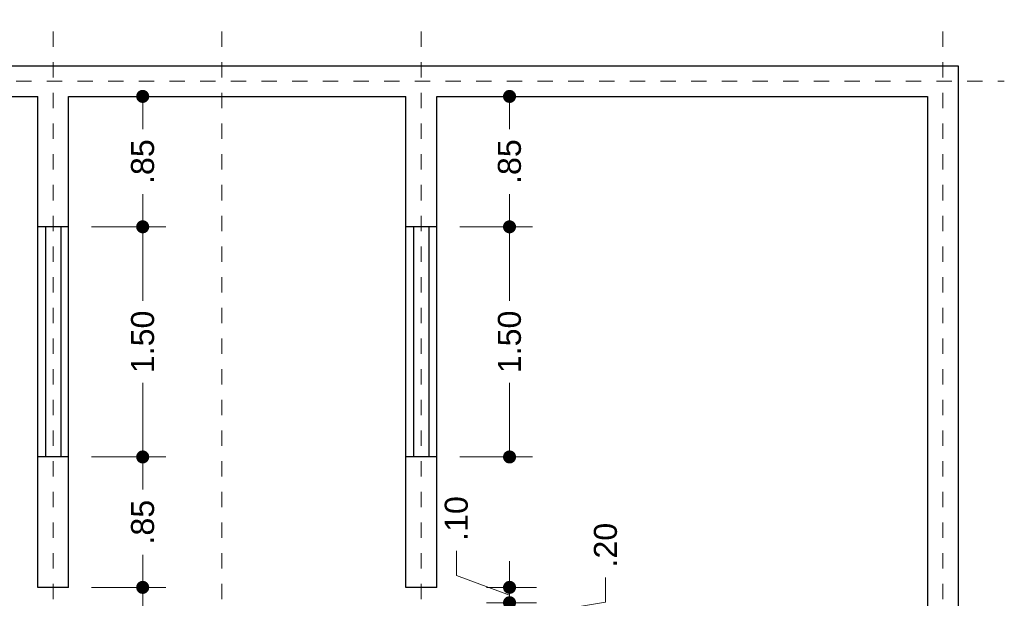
# Model space of a CAD drawing. Header units: millimetres. Extents: x 2560.7 to 2572.7, y 871.9 to 894.5.
# Tile 5 of 5: x 2566 to 2572.5, y 890.5 to 894.3. Entities that reach past the tile are written whole.
import ezdxf

# ---------------------------------------------------------------- set-up
doc = ezdxf.new("R2010")
doc.units = ezdxf.units.MM
doc.header["$LTSCALE"] = 0.001
doc.linetypes.add('CENTER2', pattern=[28.575, 19.05, -3.175, 3.175, -3.175])
for name, color, linetype, lineweight in [('Cotas', 7, 'Continuous', 18), ('Ejes', 7, 'CENTER2', 5), ('Muros', 7, 'Continuous', 30), ('Ventanas', 250, 'Continuous', 25)]:
    doc.layers.add(name, color=color, linetype=linetype, lineweight=lineweight)
doc.styles.get("Standard").update_dxf_attribs({"font": 'arial.ttf'})
doc.dimstyles.new('1-100', dxfattribs={"dimscale": 100, "dimtxt": 0.0015, "dimasz": 0.00085, "dimexe": 0.0015, "dimexo": 0.0015, "dimgap": 0.0008, "dimtad": 0, "dimzin": 4, "dimdsep": 46, "dimtxsty": 'Standard', "dimblk": 'DOT', "dimcen": 0.0009, "dimclrd": 256, "dimclre": 256, "dimclrt": 256, "dimadec": 0, "dimazin": 0, "dimtfac": 1, "dimtofl": 0, "dimtmove": 1, "dimatfit": 2, "dimfxl": 0.0015, "dimtfill": 1, "dimtolj": 1, "dimtzin": 4, "dimlwd": -1, "dimlwe": -1, "dimarcsym": 0})

# ---------------------------------------------------------------- blocks, each defined once
blk = doc.blocks.new('_DOT')
at = {"color": 0, "linetype": 'ByBlock'}
blk.add_line((-0.5, 0), (-1, 0), dxfattribs=at)
at = {"color": 0, "linetype": 'ByBlock', "const_width": 0.5}
blk.add_lwpolyline([(-0.25, 0, 1), (0.25, 0, 1)], format="xyb", close=True, dxfattribs=at)
blk = doc.blocks.new('*D41')
at = {"layer": 'Cotas', "transparency": 16777216}
for p, q in [((2568.9006, 892.9169), (2569.3756, 892.9169)), ((2569.2256, 892.8319), (2569.2256, 892.4344)), ((2569.2256, 891.5019), (2569.2256, 891.8994)), ((2568.9006, 891.4169), (2569.3756, 891.4169))]:
    blk.add_line(p, q, dxfattribs=at)
at = {"layer": 'Defpoints', "color": 0, "transparency": 16777216}
for p in [(2568.7506, 892.9169), (2569.2256, 892.9169), (2568.7506, 891.4169)]:
    blk.add_point(p, dxfattribs=at)
at = {"layer": 'Cotas', "transparency": 16777216, "xscale": 0.08499999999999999, "yscale": 0.08499999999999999, "zscale": 0.08499999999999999}
for p, rotation in [((2569.2256, 892.9169), 90), ((2569.2256, 891.4169), 270)]:
    blk.add_blockref('_DOT', p, dxfattribs=dict(at, rotation=rotation))
at = {"layer": 'Cotas', "transparency": 16777216, "insert": (2569.2256, 892.1669), "char_height": 0.15, "attachment_point": 5, "rotation": 90, "bg_fill": 3, "box_fill_scale": 1.1, "bg_fill_color": 256, "bg_fill_true_color": 13158600, "bg_fill_transparency": 0}
blk.add_mtext('\\A1;1.50', dxfattribs=at)
blk = doc.blocks.new('*D42')
at = {"layer": 'Cotas', "transparency": 16777216}
for p, q in [((2568.9006, 893.7669), (2569.3756, 893.7669)), ((2569.2256, 893.6819), (2569.2256, 893.5538)), ((2569.2256, 893.0019), (2569.2256, 893.1299)), ((2568.9006, 892.9169), (2569.3756, 892.9169))]:
    blk.add_line(p, q, dxfattribs=at)
at = {"layer": 'Defpoints', "color": 0, "transparency": 16777216}
for p in [(2568.7506, 893.7669), (2569.2256, 893.7669), (2568.7506, 892.9169)]:
    blk.add_point(p, dxfattribs=at)
at = {"layer": 'Cotas', "transparency": 16777216, "xscale": 0.08499999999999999, "yscale": 0.08499999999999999, "zscale": 0.08499999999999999}
for p, rotation in [((2569.2256, 893.7669), 90), ((2569.2256, 892.9169), 270)]:
    blk.add_blockref('_DOT', p, dxfattribs=dict(at, rotation=rotation))
at = {"layer": 'Cotas', "transparency": 16777216, "insert": (2569.2256, 893.3419), "char_height": 0.15, "attachment_point": 5, "rotation": 90, "bg_fill": 3, "box_fill_scale": 1.1, "bg_fill_color": 256, "bg_fill_true_color": 13158600, "bg_fill_transparency": 0}
blk.add_mtext('\\A1;.85', dxfattribs=at)
blk = doc.blocks.new('*D44')
at = {"layer": 'Cotas', "transparency": 16777216}
for p, q in [((2569.2256, 890.5519), (2569.2256, 890.6369)), ((2569.8515, 890.4708), (2569.8515, 890.6308)), ((2569.4006, 890.4669), (2569.0756, 890.4669)), ((2569.2256, 890.3669), (2569.8515, 890.4708)), ((2569.2256, 890.2669), (2569.2256, 890.4669)), ((2569.4006, 890.2669), (2569.0756, 890.2669)), ((2569.2256, 890.1819), (2569.2256, 890.0969))]:
    blk.add_line(p, q, dxfattribs=at)
at = {"layer": 'Defpoints', "color": 0, "transparency": 16777216}
for p in [(2569.2256, 890.4669), (2569.5506, 890.4669), (2569.5506, 890.2669)]:
    blk.add_point(p, dxfattribs=at)
at = {"layer": 'Cotas', "transparency": 16777216, "xscale": 0.08499999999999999, "yscale": 0.08499999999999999, "zscale": 0.08499999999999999}
for p, rotation in [((2569.2256, 890.4669), 270), ((2569.2256, 890.2669), 90)]:
    blk.add_blockref('_DOT', p, dxfattribs=dict(at, rotation=rotation))
at = {"layer": 'Cotas', "transparency": 16777216, "insert": (2569.8515, 890.842), "char_height": 0.15, "attachment_point": 5, "rotation": 90, "bg_fill": 3, "box_fill_scale": 1.1, "bg_fill_color": 256, "bg_fill_true_color": 13158600, "bg_fill_transparency": 0}
blk.add_mtext('\\A1;.20', dxfattribs=at)
blk = doc.blocks.new('*D45')
at = {"layer": 'Cotas', "transparency": 16777216}
for p, q in [((2568.879, 890.6446), (2568.879, 890.8046)), ((2569.2256, 890.6519), (2569.2256, 890.7369)), ((2569.2256, 890.5169), (2568.879, 890.6446)), ((2569.4006, 890.5669), (2569.0756, 890.5669)), ((2569.2256, 890.4669), (2569.2256, 890.5669)), ((2569.4006, 890.4669), (2569.0756, 890.4669)), ((2569.2256, 890.3819), (2569.2256, 890.2969))]:
    blk.add_line(p, q, dxfattribs=at)
at = {"layer": 'Defpoints', "color": 0, "transparency": 16777216}
for p in [(2569.2256, 890.5669), (2569.5506, 890.5669), (2569.5506, 890.4669)]:
    blk.add_point(p, dxfattribs=at)
at = {"layer": 'Cotas', "transparency": 16777216, "xscale": 0.08499999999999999, "yscale": 0.08499999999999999, "zscale": 0.08499999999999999}
for p, rotation in [((2569.2256, 890.5669), 270), ((2569.2256, 890.4669), 90)]:
    blk.add_blockref('_DOT', p, dxfattribs=dict(at, rotation=rotation))
at = {"layer": 'Cotas', "transparency": 16777216, "insert": (2568.879, 891.0157), "char_height": 0.15, "attachment_point": 5, "rotation": 90, "bg_fill": 3, "box_fill_scale": 1.1, "bg_fill_color": 256, "bg_fill_true_color": 13158600, "bg_fill_transparency": 0}
blk.add_mtext('\\A1;.10', dxfattribs=at)
blk = doc.blocks.new('*D54')
at = {"layer": 'Cotas', "transparency": 16777216}
for p, q in [((2566.5006, 890.5669), (2566.9844, 890.5669)), ((2566.8344, 890.4819), (2566.8344, 890.378)), ((2566.8344, 889.8519), (2566.8344, 889.9558)), ((2566.5006, 889.7669), (2566.9844, 889.7669))]:
    blk.add_line(p, q, dxfattribs=at)
at = {"layer": 'Defpoints', "color": 0, "transparency": 16777216}
for p in [(2566.3506, 890.5669), (2566.8344, 890.5669), (2566.3506, 889.7669)]:
    blk.add_point(p, dxfattribs=at)
at = {"layer": 'Cotas', "transparency": 16777216, "xscale": 0.08499999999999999, "yscale": 0.08499999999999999, "zscale": 0.08499999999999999}
for p, rotation in [((2566.8344, 890.5669), 90), ((2566.8344, 889.7669), 270)]:
    blk.add_blockref('_DOT', p, dxfattribs=dict(at, rotation=rotation))
at = {"layer": 'Cotas', "transparency": 16777216, "insert": (2566.8344, 890.1669), "char_height": 0.15, "attachment_point": 5, "rotation": 90, "bg_fill": 3, "box_fill_scale": 1.1, "bg_fill_color": 256, "bg_fill_true_color": 13158600, "bg_fill_transparency": 0}
blk.add_mtext('\\A1;.80', dxfattribs=at)
blk = doc.blocks.new('*D55')
at = {"layer": 'Cotas', "transparency": 16777216}
for p, q in [((2566.5006, 891.4169), (2566.9844, 891.4169)), ((2566.8344, 891.3319), (2566.8344, 891.2038)), ((2566.8344, 890.6519), (2566.8344, 890.7799)), ((2566.5006, 890.5669), (2566.9844, 890.5669))]:
    blk.add_line(p, q, dxfattribs=at)
at = {"layer": 'Defpoints', "color": 0, "transparency": 16777216}
for p in [(2566.3506, 891.4169), (2566.8344, 891.4169), (2566.3506, 890.5669)]:
    blk.add_point(p, dxfattribs=at)
at = {"layer": 'Cotas', "transparency": 16777216, "xscale": 0.08499999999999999, "yscale": 0.08499999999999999, "zscale": 0.08499999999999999}
for p, rotation in [((2566.8344, 891.4169), 90), ((2566.8344, 890.5669), 270)]:
    blk.add_blockref('_DOT', p, dxfattribs=dict(at, rotation=rotation))
at = {"layer": 'Cotas', "transparency": 16777216, "insert": (2566.8344, 890.9919), "char_height": 0.15, "attachment_point": 5, "rotation": 90, "bg_fill": 3, "box_fill_scale": 1.1, "bg_fill_color": 256, "bg_fill_true_color": 13158600, "bg_fill_transparency": 0}
blk.add_mtext('\\A1;.85', dxfattribs=at)
blk = doc.blocks.new('*D56')
at = {"layer": 'Cotas', "transparency": 16777216}
for p, q in [((2566.5006, 892.9169), (2566.9844, 892.9169)), ((2566.8344, 892.8319), (2566.8344, 892.4344)), ((2566.8344, 891.5019), (2566.8344, 891.8994)), ((2566.5006, 891.4169), (2566.9844, 891.4169))]:
    blk.add_line(p, q, dxfattribs=at)
at = {"layer": 'Defpoints', "color": 0, "transparency": 16777216}
for p in [(2566.3506, 892.9169), (2566.8344, 892.9169), (2566.3506, 891.4169)]:
    blk.add_point(p, dxfattribs=at)
at = {"layer": 'Cotas', "transparency": 16777216, "xscale": 0.08499999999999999, "yscale": 0.08499999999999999, "zscale": 0.08499999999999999}
for p, rotation in [((2566.8344, 892.9169), 90), ((2566.8344, 891.4169), 270)]:
    blk.add_blockref('_DOT', p, dxfattribs=dict(at, rotation=rotation))
at = {"layer": 'Cotas', "transparency": 16777216, "insert": (2566.8344, 892.1669), "char_height": 0.15, "attachment_point": 5, "rotation": 90, "bg_fill": 3, "box_fill_scale": 1.1, "bg_fill_color": 256, "bg_fill_true_color": 13158600, "bg_fill_transparency": 0}
blk.add_mtext('\\A1;1.50', dxfattribs=at)
blk = doc.blocks.new('*D57')
at = {"layer": 'Cotas', "transparency": 16777216}
for p, q in [((2566.5006, 893.7669), (2566.9844, 893.7669)), ((2566.8344, 893.6819), (2566.8344, 893.5538)), ((2566.8344, 893.0019), (2566.8344, 893.1299)), ((2566.5006, 892.9169), (2566.9844, 892.9169))]:
    blk.add_line(p, q, dxfattribs=at)
at = {"layer": 'Defpoints', "color": 0, "transparency": 16777216}
for p in [(2566.3506, 893.7669), (2566.8344, 893.7669), (2566.3506, 892.9169)]:
    blk.add_point(p, dxfattribs=at)
at = {"layer": 'Cotas', "transparency": 16777216, "xscale": 0.08499999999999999, "yscale": 0.08499999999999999, "zscale": 0.08499999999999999}
for p, rotation in [((2566.8344, 893.7669), 90), ((2566.8344, 892.9169), 270)]:
    blk.add_blockref('_DOT', p, dxfattribs=dict(at, rotation=rotation))
at = {"layer": 'Cotas', "transparency": 16777216, "insert": (2566.8344, 893.3419), "char_height": 0.15, "attachment_point": 5, "rotation": 90, "bg_fill": 3, "box_fill_scale": 1.1, "bg_fill_color": 256, "bg_fill_true_color": 13158600, "bg_fill_transparency": 0}
blk.add_mtext('\\A1;.85', dxfattribs=at)

msp = doc.modelspace()

# ---------------------------------------------------------------- linework, layer by layer
at = {"layer": 'Ejes', "linetype": 'CENTER2'}
for p, q in [((2566.2506, 872.6895), (2566.2506, 894.2669)), ((2567.3506, 872.6895), (2567.3506, 894.2669)), ((2568.6506, 872.6895), (2568.6506, 894.2669)), ((2572.0506, 872.6895), (2572.0506, 894.2669)), ((2561.4088, 893.8669), (2572.4506, 893.8669))]:
    msp.add_line(p, q, dxfattribs=at)
at = {"layer": 'Muros'}
for p, q in [((2562.7506, 893.9669), (2572.1506, 893.9669)), ((2572.1506, 893.9669), (2572.1506, 873.8669)), ((2562.9506, 893.7669), (2566.1506, 893.7669)), ((2566.1506, 890.5669), (2566.1506, 893.7669)), ((2566.3506, 890.5669), (2566.3506, 893.7669)), ((2566.3506, 893.7669), (2568.5506, 893.7669)), ((2568.5506, 890.5669), (2568.5506, 893.7669)), ((2568.7506, 890.5669), (2568.7506, 893.7669)), ((2568.7506, 893.7669), (2571.9506, 893.7669)), ((2571.9506, 893.7669), (2571.9506, 889.7669)), ((2566.3506, 890.5669), (2566.1506, 890.5669)), ((2568.7506, 890.5669), (2568.5506, 890.5669))]:
    msp.add_line(p, q, dxfattribs=at)
at = {"layer": 'Ventanas'}
for p, q in [((2566.3506, 892.9169), (2566.1506, 892.9169)), ((2566.2006, 892.9169), (2566.2006, 891.4169)), ((2566.3006, 892.9169), (2566.3006, 891.4169)), ((2568.7506, 892.9169), (2568.5506, 892.9169)), ((2568.6006, 892.9169), (2568.6006, 891.4169)), ((2568.7006, 892.9169), (2568.7006, 891.4169)), ((2566.3506, 891.4169), (2566.1506, 891.4169)), ((2568.7506, 891.4169), (2568.5506, 891.4169))]:
    msp.add_line(p, q, dxfattribs=at)

# ---------------------------------------------------------------- dimensions: what is measured, and where the dimension line sits
at = {"layer": 'Cotas'}
dim = msp.add_linear_dim(base=(2569.2256, 890.4669), p1=(2569.5506, 890.2669), p2=(2569.5506, 890.4669), angle=90, dimstyle='1-100', dxfattribs=at)
dim.commit()
dim.dimension.update_dxf_attribs({"geometry": '*D44', "text_midpoint": (2569.8515, 890.7108), "dimtype": 160})

# ---------------------------------------------------------------- next in the draw order: dimensions: what is measured, and where the dimension line sits
for base, p1, p2, picture, middle in [((2569.2256, 892.9169), (2568.7506, 891.4169), (2568.7506, 892.9169), '*D41', (2569.2256, 892.1669)), ((2566.8344, 890.5669), (2566.3506, 889.7669), (2566.3506, 890.5669), '*D54', (2566.8344, 890.1669))]:
    dim = msp.add_linear_dim(base=base, p1=p1, p2=p2, angle=90, dimstyle='1-100', dxfattribs=at)
    dim.commit()
    dim.dimension.update_dxf_attribs({"geometry": picture, "text_midpoint": middle})
dim = msp.add_linear_dim(base=(2569.2256, 890.5669), p1=(2569.5506, 890.4669), p2=(2569.5506, 890.5669), angle=90, dimstyle='1-100', dxfattribs=at)
dim.commit()
dim.dimension.update_dxf_attribs({"geometry": '*D45', "text_midpoint": (2568.879, 890.8846), "dimtype": 160})

# ---------------------------------------------------------------- next in the draw order: dimensions: what is measured, and where the dimension line sits
for base, p1, p2, picture, middle in [((2569.2256, 893.7669), (2568.7506, 892.9169), (2568.7506, 893.7669), '*D42', (2569.2256, 893.3419)), ((2566.8344, 891.4169), (2566.3506, 890.5669), (2566.3506, 891.4169), '*D55', (2566.8344, 890.9919))]:
    dim = msp.add_linear_dim(base=base, p1=p1, p2=p2, angle=90, dimstyle='1-100', dxfattribs=at)
    dim.commit()
    dim.dimension.update_dxf_attribs({"geometry": picture, "text_midpoint": middle})

# ---------------------------------------------------------------- next in the draw order: dimensions: what is measured, and where the dimension line sits
dim = msp.add_linear_dim(base=(2566.8344, 892.9169), p1=(2566.3506, 891.4169), p2=(2566.3506, 892.9169), angle=90, dimstyle='1-100', dxfattribs=at)
dim.commit()
dim.dimension.update_dxf_attribs({"geometry": '*D56', "text_midpoint": (2566.8344, 892.1669)})

# ---------------------------------------------------------------- next in the draw order: dimensions: what is measured, and where the dimension line sits
dim = msp.add_linear_dim(base=(2566.8344, 893.7669), p1=(2566.3506, 892.9169), p2=(2566.3506, 893.7669), angle=90, dimstyle='1-100', dxfattribs=at)
dim.commit()
dim.dimension.update_dxf_attribs({"geometry": '*D57', "text_midpoint": (2566.8344, 893.3419)})

doc.saveas('drawing.dxf')
